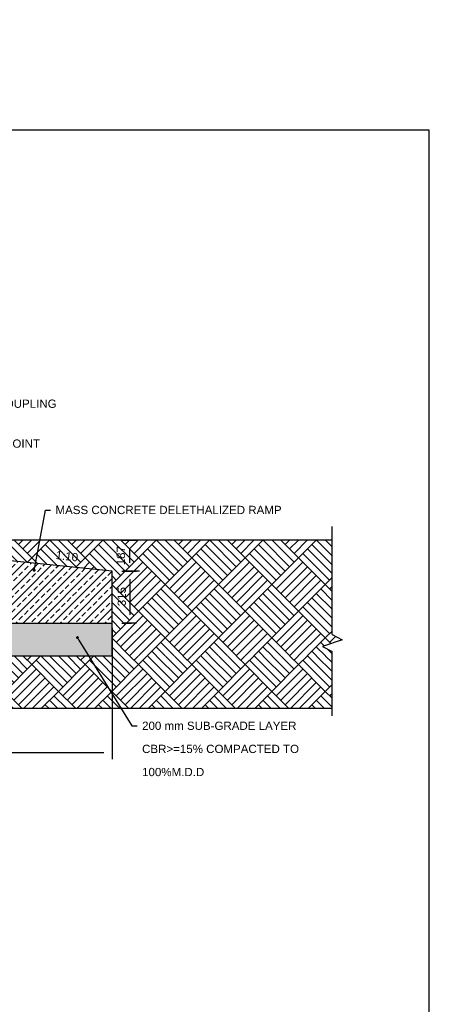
# Model space of a CAD drawing. Header units: metres. Extents: x -4024927 to 10167049, y -539908 to 13839353.
# Tile 137 of 211: x 1387900 to 1390528, y -26464 to -20504. Entities that reach past the tile are written whole.
import ezdxf
from ezdxf import colors
from ezdxf.entities.mleader import LeaderData, LeaderLine
from ezdxf.math import Vec2, Vec3

# ---------------------------------------------------------------- set-up
doc = ezdxf.new("R2010")
doc.units = ezdxf.units.M
doc.linetypes.add('CONTINOUS', pattern=[0])
doc.linetypes.add('CONTIUOUS', pattern=[0])
for name, color, linetype in [('C-ANNO-GENF-TEXT-N_25', 2, 'Continuous'), ('C-DETL-BRKL', 1, 'CONTINOUS'), ('C-DETL-DIMS', 2, 'Continuous'), ('C-DETL-GRADE LEVEL', 1, 'Continuous'), ('C-FNDN-RCON', 3, 'Continuous'), ('C-PAVE-PATT-ASPH-N_rwy', 1, 'Continuous'), ('C-SOIL-LEVL', 1, 'Continuous'), ('EL-AGLI-EQUP-PAPI-N-RefEdit0', 1, 'CONTIUOUS'), ('V-PTOS-CL', 1, 'Continuous')]:
    doc.layers.add(name, color=color, linetype=linetype)
doc.styles.add('Arial', font='arial.ttf')
doc.styles.get("Standard").update_dxf_attribs({"font": 'arial.ttf'})
doc.dimstyles.new('DS-20-25', dxfattribs={"dimscale": 20, "dimtxt": 2.5, "dimasz": 2.5, "dimexe": 0.5, "dimexo": 3, "dimgap": 1, "dimtad": 1, "dimdec": 0, "dimzin": 0, "dimtxsty": 'Standard', "dimblk1": 'DIMARROW', "dimblk2": 'DIMARROW', "dimsah": 1, "dimcen": -3, "dimclrd": 1, "dimclre": 8, "dimclrt": 256, "dimadec": 0, "dimazin": 0, "dimtfac": 1, "dimtdec": 0, "dimtix": 1, "dimtmove": 2, "dimatfit": 3, "dimfxl": 1, "dimtvp": 1.25, "dimarcsym": 0})
pattern_1 = [(135, (-11384.53, 0), (-323.28922, 0), [228.6, -228.6]), (135, (-11357.6, 26.94), (-323.28922, 0), [228.6, -228.6]), (135, (-11330.65, 53.88), (-323.28922, 0), [228.6, -228.6]), (135, (-11303.7, 80.82), (-323.28922, 0), [228.6, -228.6]), (135, (-11276.77, 107.76), (-323.28922, 0), [228.6, -228.6]), (135, (-11249.83, 134.7), (-323.28922, 0), [228.6, -228.6]), (135, (-11222.89, 161.64), (-323.28922, 0), [228.6, -228.6]), (45, (-11546.18, 161.64), (323.28922, 0), [228.6, -228.6]), (45, (-11573.12, 188.59), (323.28922, 0), [228.6, -228.6]), (45, (-11600.06, 215.53), (323.28922, 0), [228.6, -228.6]), (45, (-11627, 242.47), (323.28922, 0), [228.6, -228.6]), (45, (-11653.94, 269.4), (323.28922, 0), [228.6, -228.6]), (45, (-11680.88, 296.35), (323.28922, 0), [228.6, -228.6]), (45, (-11707.82, 323.3), (323.28922, 0), [228.6, -228.6])]

# ---------------------------------------------------------------- blocks, each defined once
blk = doc.blocks.new('_Dot')
at = {"color": 0, "linetype": 'ByBlock', "lineweight": -2}
blk.add_line((-0.5, 0), (-1, 0), dxfattribs=at)
at = {"color": 0, "linetype": 'ByBlock', "const_width": 0.5}
blk.add_lwpolyline([(-0.25, 0, 1), (0.25, 0, 1)], format="xyb", close=True, dxfattribs=at)
blk = doc.blocks.new('_Origin')
at = {"color": 0, "linetype": 'ByBlock', "lineweight": -2}
blk.add_line((0, 0), (-1, 0), dxfattribs=at)
blk.add_circle((0, 0), 0.5, dxfattribs=at)
blk = doc.blocks.new('DIMARROW')
blk.add_line((0, 0.8), (0, -0.8))
blk.add_lwpolyline([(0, 0, 0, 0.4, 0), (-1, 0, 0, 0, 0), (-0.97, 0, 0, 0, 0)], format="xyseb")
blk = doc.blocks.new('*D434')
at = {"layer": 'C-DETL-DIMS', "color": 8, "lineweight": -2, "transparency": 16777216}
for p, q in [((1387109.9, -24186.3), (1387109.9, -24950.4)), ((1388459.9, -24186.2), (1388459.9, -24950.3))]:
    blk.add_line(p, q, dxfattribs=at)
at = {"layer": 'C-DETL-DIMS', "color": 1, "lineweight": -2, "transparency": 16777216}
blk.add_line((1387159.9, -24940.4), (1388409.9, -24940.3), dxfattribs=at)
at = {"layer": 'Defpoints', "color": 0, "transparency": 16777216}
for p in [(1387109.9, -24126.3), (1388459.9, -24126.2), (1388459.9, -24940.3)]:
    blk.add_point(p, dxfattribs=at)
at = {"layer": 'C-DETL-DIMS', "color": 1, "lineweight": -2, "transparency": 16777216, "xscale": 50, "yscale": 50, "zscale": 50}
for p, rotation in [((1387109.9, -24940.4), 180.0029109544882), ((1388459.9, -24940.3), 0.002910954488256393)]:
    blk.add_blockref('DIMARROW', p, dxfattribs=dict(at, rotation=rotation))
at = {"layer": 'C-DETL-DIMS', "transparency": 16777216, "insert": (1387774.8, -24884.4), "char_height": 50, "attachment_point": 5, "rotation": 0.00291}
blk.add_mtext('1350', dxfattribs=at)
blk = doc.blocks.new('*D466')
at = {"layer": 'C-DETL-DIMS', "color": 8, "lineweight": -2, "transparency": 16777216}
for p, q in [((1388519.9, -23841.3), (1388576.9, -23841.3)), ((1388519.9, -24156.2), (1388576.9, -24156.2))]:
    blk.add_line(p, q, dxfattribs=at)
at = {"layer": 'C-DETL-DIMS', "color": 1, "lineweight": -2, "transparency": 16777216}
blk.add_line((1388566.9, -23891.3), (1388566.9, -24106.2), dxfattribs=at)
at = {"layer": 'Defpoints', "color": 0, "transparency": 16777216}
for p in [(1388459.9, -23841.3), (1388459.9, -24156.2), (1388566.9, -24156.2)]:
    blk.add_point(p, dxfattribs=at)
at = {"layer": 'C-DETL-DIMS', "color": 1, "lineweight": -2, "transparency": 16777216, "xscale": 50, "yscale": 50, "zscale": 50}
for p, rotation in [((1388566.9, -23841.3), 90.00049117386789), ((1388566.9, -24156.2), 270.0004911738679)]:
    blk.add_blockref('DIMARROW', p, dxfattribs=dict(at, rotation=rotation))
at = {"layer": 'C-DETL-DIMS', "transparency": 16777216, "insert": (1388518.7, -23996.4), "char_height": 50, "attachment_point": 5, "rotation": 90.00049}
blk.add_mtext('315', dxfattribs=at)
blk = doc.blocks.new('*D467')
at = {"layer": 'C-DETL-DIMS', "color": 8, "lineweight": -2, "transparency": 16777216}
for p, q in [((1388519.9, -23654.8), (1388576.9, -23654.8)), ((1388626.9, -23841.3), (1388576.9, -23841.3))]:
    blk.add_line(p, q, dxfattribs=at)
at = {"layer": 'C-DETL-DIMS', "color": 1, "lineweight": -2, "transparency": 16777216}
blk.add_line((1388566.9, -23791.3), (1388566.9, -23704.8), dxfattribs=at)
at = {"layer": 'Defpoints', "color": 0, "transparency": 16777216}
for p in [(1388459.9, -23654.8), (1388566.9, -23654.8), (1388566.9, -23841.3)]:
    blk.add_point(p, dxfattribs=at)
at = {"layer": 'C-DETL-DIMS', "color": 1, "lineweight": -2, "transparency": 16777216, "xscale": 50, "yscale": 50, "zscale": 50}
for p, rotation in [((1388566.9, -23654.8), 90), ((1388566.9, -23841.3), 270)]:
    blk.add_blockref('DIMARROW', p, dxfattribs=dict(at, rotation=rotation))
at = {"layer": 'C-DETL-DIMS', "transparency": 16777216, "insert": (1388513.6, -23748.6), "char_height": 50, "attachment_point": 5, "rotation": 90, "style": 'Arial'}
blk.add_mtext('187', dxfattribs=at)

msp = doc.modelspace()

# ---------------------------------------------------------------- hatches: boundary and pattern name
at = {"layer": 'C-PAVE-PATT-ASPH-N_rwy'}
h = msp.add_hatch(dxfattribs=at)
h.set_pattern_fill('ANSI33', color=252, scale=10)
h.set_pattern_definition([(45, (1349639.554, -8826.033), (-44.90128, 44.90128), []), (45, (1349684.455, -8826.033), (-44.90128, 44.90128), [31.75, -15.875])])
edge = h.paths.add_edge_path(flags=16)
edge.add_arc((1387378.67, -23782.92), 7.5, 0, 360)
h.paths.add_polyline_path([(1388459.86, -24156.24), (1388459.86, -23841.28), (1387109.86, -23705.16), (1387117.13, -24156.28), (1387589.2, -24156.28)])
at = {"layer": 'C-SOIL-LEVL'}
h = msp.add_hatch(dxfattribs=at)
h.set_pattern_fill('AR-PARQ1', color=252, scale=0.75, angle=45)
h.set_pattern_definition(pattern_1)
h.paths.add_polyline_path([(1389792.89, -24224.76), (1389792.89, -23654.77), (1387109.93, -23654.77), (1387109.86, -23705.16), (1388459.86, -23841.28), (1388459.87, -24354.67), (1389792.89, -24355.53), (1389792.89, -24328.53), (1389733.87, -24298.36), (1389854.61, -24257.34)])
h = msp.add_hatch(dxfattribs=at)
h.set_pattern_fill('GRAVEL', color=252, scale=10)
h.set_pattern_definition([(228.0127875, (-11201.653, 254), (-2032.00000016, -2285.99999986), [34.172144, -3383.048364]), (184.969741, (-11224.513, 228.6), (3047.99999879, 254.00001447), [58.64047, -5805.40489]), (132.5104471, (-11282.933, 223.52), (2540.00000107, -2793.99999902), [41.34815, -4093.47228]), (267.273689, (-11381.993, 160.02), (254.00000053, 5079.99999997), [53.40045, -5286.643743]), (292.8336542, (-11384.533, 106.68), (-1270.00000011, 3047.99999996), [52.36337, -5183.980775]), (357.273689, (-11364.213, 58.42), (-5079.99999997, 254.00000053), [53.40045, -5286.643743]), (37.6942405, (-11310.873, 55.88), (-3301.999999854, -2540.00000019), [70.619366, -6991.31153]), (72.2553284, (-11254.993, 99.06), (1778.00000048, 5587.99999985), [66.67195, -6600.52566]), (121.4295656, (-11234.673, 162.56), (-2032.00000029, 3301.99999982), [53.5813, -5304.55457]), (175.2363583, (-11262.613, 208.28), (2793.99999996, -254.00000044), [61.17133, -2997.393695]), (222.3974378, (-11323.573, 213.36), (-3047.999999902, -2794.000000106), [79.10779, -7831.67725]), (138.8140748, (-11130.533, 157.48), (-1777.9999999, 1524.00000012), [27.000454, -2673.056582]), (171.4692344, (-11150.853, 175.26), (3302.00000009, -507.99999942), [51.3682, -5085.4639]), (225, (-11201.65, 182.88), (-4e-14, -254), [35.920934, -323.28931]), (203.1985905, (-11219.433, 213.36), (1270, 507.9999999), [19.34413, -1915.062237]), (291.8014095, (-11237.213, 205.74), (-254, 762), [27.35656, -1340.4753]), (30.9637565, (-11227.053, 180.34), (762, 508), [44.431966, -1436.629815]), (161.565051, (-11188.95, 203.2), (508, -254), [32.128714, -771.08981]), (16.3895403, (-11384.533, 205.74), (2540, 762), [45.0088, -4455.882667]), (70.346176, (-11341.353, 218.44), (-1016.0000001, -2793.99999997), [37.759894, -3738.22157]), (293.1985905, (-11188.953, 254), (-507.9999999, 1270), [38.68801, -1895.71836]), (343.6104597, (-11173.713, 218.44), (-2540.00000005, 761.99999982), [45.0088, -4455.882667]), (339.4439548, (-11384.533, 48.26), (-1270, 508), [43.40352, -2126.77343]), (294.7751406, (-11343.893, 33.02), (-1270.00000151, 2793.99999931), [36.36721, -3600.35934]), (66.8014095, (-11186.413, 0), (507.9999999, 1270), [38.68801, -1895.71836]), (17.3540246, (-11171.173, 35.56), (-3301.99999993, -1016.00000021), [42.578274, -4215.2376]), (69.4439548, (-11310.873, 0), (-508, -1270), [21.70176, -2148.47519]), (101.3099325, (-11201.653, 0), (-254, 1016), [12.95146, -1282.199496]), (165.9637565, (-11204.19, 12.7), (762, -254), [52.36337, -994.90546]), (186.009006, (-11254.993, 25.4), (2539.99999999, 254.00000013), [48.5267, -4804.136486]), (303.6900675, (-11227.05, 157.48), (-254, 508), [36.63239, -879.177636]), (353.1572266, (-11206.733, 127), (4318.00000003, -507.999999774), [63.955676, -6331.600907]), (60.945396, (-11143.233, 119.38), (-1016.00000003, -1778), [26.150824, -2588.93923]), (90, (-11130.53, 142.24), (-254, 254), [15.24, -238.76]), (120.2564372, (-11260.073, 33.02), (1015.99999988, -1778.00000007), [35.286696, -3493.394077]), (48.0127875, (-11277.853, 63.5), (2032.00000017, 2285.99999985), [68.34429, -3348.87622]), (0, (-11232.13, 114.3), (254, 254), [66.04, -187.96]), (325.3048465, (-11166.093, 114.3), (2540.00000096, -1777.99999863), [40.160956, -3975.931672]), (254.054604, (-11133.073, 91.44), (-254, -1016), [36.98291, -1812.165004]), (207.6459754, (-11143.233, 55.88), (-4826.00000018, -2539.99999966), [60.21451, -5961.24644]), (175.4260787, (-11196.573, 27.94), (-3302, 254), [63.702946, -6306.584646])])
h.paths.add_polyline_path([(1386109.85, -24156.17), (1384759.85, -24156.17), (1384759.85, -24356.2), (1386023.88, -24356.18), (1386109.85, -24286.44)])
h.paths.add_polyline_path([(1388459.86, -24355.33), (1388459.86, -24156.16), (1387109.86, -24156.17), (1387109.86, -24354.68), (1387159.88, -24354.68)])
h = msp.add_hatch(dxfattribs=at)
h.set_pattern_fill('AR-PARQ1', color=252, scale=0.75, angle=45)
h.set_pattern_definition(pattern_1)
edge = h.paths.add_edge_path()
edge.add_line((1389792.89, -24356.15), (1387481.56, -24357.13))
edge.add_line((1387481.56, -24357.13), (1387342.98, -24355.21))
edge.add_line((1387342.98, -24355.21), (1387109.86, -24354.68))
edge.add_line((1387109.86, -24354.68), (1387113, -24392.35))
edge.add_line((1387113, -24392.35), (1387161.69, -24394))
edge.add_line((1387161.69, -24394), (1387162, -24673.07))
edge.add_line((1387162, -24673.07), (1387717.71, -24673.57))
edge.add_line((1387717.71, -24673.57), (1387717.71, -24435.5))
edge.add_line((1387717.71, -24435.5), (1387717.71, -24426.5))
edge.add_line((1387717.71, -24426.5), (1387717.71, -24422))
edge.add_arc((1387717.71, -24417.5), 4.5, 90, 270, ccw=False)
edge.add_arc((1387717.71, -24417.5), 4.5, -90, 90, ccw=False)
edge.add_line((1387717.71, -24422), (1387717.71, -24672.19))
edge.add_line((1387717.71, -24672.19), (1389792.89, -24673.32))
edge.add_line((1389792.89, -24673.32), (1389792.89, -24356.15))
edge = h.paths.add_edge_path()
edge.add_arc((1387717.71, -24311.9), 4.5, 0, 360)

# ---------------------------------------------------------------- linework, layer by layer
at = {"layer": 'C-DETL-BRKL', "linetype": 'ByBlock'}
for p, q in [((1389792.89, -24224.76), (1389792.89, -23572.74)), ((1389792.89, -24718.9), (1389792.89, -24328.53)), ((1389792.89, -24673.32), (1384496.41, -24673.32))]:
    msp.add_line(p, q, dxfattribs=at)
at = {"layer": 'C-DETL-GRADE LEVEL'}
for p, q in [((1389854.61, -24257.34), (1389733.87, -24298.36)), ((1389792.89, -24224.76), (1389854.61, -24257.34)), ((1389733.87, -24298.36), (1389792.89, -24328.53))]:
    msp.add_line(p, q, dxfattribs=at)
at = {"layer": 'C-FNDN-RCON', "ltscale": 0.5}
for p, q in [((1388459.86, -23841.28), (1387109.76, -23705.15)), ((1388459.86, -24354.68), (1388459.86, -23841.28)), ((1387109.86, -24156.17), (1388459.86, -24156.16)), ((1387109.86, -24354.68), (1388459.86, -24354.67))]:
    msp.add_line(p, q, dxfattribs=at)
at = {"layer": 'C-SOIL-LEVL'}
msp.add_lwpolyline([(1389792.89, -23654.77), (1387109.93, -23654.77)], dxfattribs=at)
at = {"layer": 'V-PTOS-CL', "color": 3, "ltscale": 0.5}
msp.add_lwpolyline([(1373774.81, -21170.47), (1390379.53, -21170.47), (1390379.53, -27200.12), (1373774.81, -27200.12)], close=True, dxfattribs=at)

# ---------------------------------------------------------------- texts
at = {"layer": 'C-ANNO-GENF-TEXT-N_25', "insert": (1388257.1, -23734.62), "char_height": 50, "width": 98.9473, "attachment_point": 3, "rotation": 353.03671, "style": 'Arial'}
msp.add_mtext('1:10', dxfattribs=at)

# ---------------------------------------------------------------- dimensions: what is measured, and where the dimension line sits
at = {"layer": 'C-DETL-DIMS'}
dim = msp.add_linear_dim(base=(1388566.93, -23654.77), p1=(1388566.93, -23841.28), p2=(1388459.86, -23654.77), angle=90, dimstyle='DS-20-25', override={"dimtad": 4, "dimtxsty": 'Arial'}, dxfattribs=at)
dim.commit()
dim.dimension.update_dxf_attribs({"geometry": '*D467', "text_midpoint": (1388513.57, -23748.57), "dimtype": 160})
for base, p1, p2, angle, picture, middle in [((1388566.93, -24156.16), (1388459.86, -23841.28), (1388459.86, -24156.16), 270.000491, '*D466', (1388518.69, -23996.39)), ((1388459.9, -24940.3), (1387109.86, -24126.31), (1388459.86, -24126.24), 0.002911, '*D434', (1387774.83, -24884.42))]:
    dim = msp.add_linear_dim(base=base, p1=p1, p2=p2, angle=angle, dimstyle='DS-20-25', dxfattribs=at)
    dim.commit()
    dim.dimension.update_dxf_attribs({"geometry": picture, "text_midpoint": middle, "dimtype": 161})

# ---------------------------------------------------------------- leaders
at = {"layer": 'C-ANNO-GENF-TEXT-N_25'}
ml = msp.add_multileader_mtext('Standard', dxfattribs=at)
ml.set_content('BREAKABLE COUPLING', color=256, style='Arial')
ml.set_leader_properties()
ml.build(insert=Vec2(0, 0))
ml.multileader.update_dxf_attribs({"text_right_attachment_type": 6, "arrow_head_size": 50})
ctx = ml.context
ctx.base_point, ctx.char_height, ctx.arrow_head_size, ctx.landing_gap_size, ctx.plane_origin = Vec3(1387294.41, -22828.79), 50, 50, 30, Vec3(1387378.68, -22447.07)
ctx.right_attachment = 6
notes = []
notes.append((ctx, [(0, (1, 1, 0), (1387008.63, -22828.79), (1, 0), 285.78, [(0, [(1386649.86, -23517.64)], 0, [])])]))
ctx.mtext.insert, ctx.mtext.line_spacing_factor, ctx.mtext.line_spacing_style, ctx.mtext.flow_direction = Vec3(1387324.41, -22803.36), 1.68, 2, 5
ml = msp.add_multileader_mtext('Standard', dxfattribs=at)
ml.set_content('COORDINATE POINT', color=256, style='Arial')
ml.set_leader_properties()
ml.set_arrow_properties(name='ORIGIN')
ml.build(insert=Vec2(0, 0))
ml.multileader.update_dxf_attribs({"text_right_attachment_type": 6, "arrow_head_size": 50})
ctx = ml.context
ctx.base_point, ctx.char_height, ctx.arrow_head_size, ctx.landing_gap_size, ctx.plane_origin = Vec3(1387294.41, -23070.3), 50, 50, 30, Vec3(1387225.13, -23235.45)
ctx.right_attachment = 6
notes.append((ctx, [(0, (1, 1, 0), (1387186.61, -23070.3), (1, 0), 107.79, [(0, [(1386609.86, -23655.94), (1387107.96, -23655.71)], 0, [])])]))
ctx.mtext.insert, ctx.mtext.flow_direction = Vec3(1387324.41, -23044.87), 5
ml = msp.add_multileader_mtext('Standard', dxfattribs=at)
ml.set_content('MASS CONCRETE DELETHALIZED RAMP', color=256, style='Arial')
ml.set_leader_properties()
ml.set_arrow_properties(name='DOT')
ml.build(insert=Vec2(0, 0))
ml.multileader.update_dxf_attribs({"arrow_head_size": 18})
ctx = ml.context
ctx.base_point, ctx.char_height, ctx.arrow_head_size, ctx.landing_gap_size, ctx.plane_origin = Vec3(1388087.07, -23472.09), 50, 18, 30, Vec3(1385517.64, -23240.13)
notes.append((ctx, [(1, (1, 1, 0), (1388055.82, -23472.09), (1, 0), 31.25, [(0, [(1387987.69, -23836.57)], 0, [])])]))
ctx.mtext.insert, ctx.mtext.line_spacing_factor, ctx.mtext.line_spacing_style, ctx.mtext.flow_direction = Vec3(1388117.07, -23446.67), 1.68, 2, 5
for ctx, leaders in notes:
    for number, flags, end, landing, length, lines in leaders:
        leader = LeaderData()
        leader.index, (leader.has_last_leader_line, leader.has_dogleg_vector, leader.attachment_direction) = number, flags
        leader.last_leader_point, leader.dogleg_vector, leader.dogleg_length = Vec3(end), Vec3(landing), length
        for number, points, colour, breaks in lines:
            line = LeaderLine()
            line.index, line.vertices, line.color, line.breaks = number, Vec3.list(points), colors.encode_raw_color(colour), breaks
            leader.lines.append(line)
        ctx.leaders.append(leader)

# ---------------------------------------------------------------- next in the draw order: leaders
ml = msp.add_multileader_mtext('Standard', dxfattribs=at)
ml.set_content('{\\C1;200 mm SUB-GRADE LAYER CBR>=15% COMPACTED TO 100%M.D.D }', color=256, style='Arial')
ml.set_leader_properties()
ml.set_arrow_properties(name='DOT')
ml.build(insert=Vec2(0, 0))
ml.multileader.update_dxf_attribs({"text_right_attachment_type": 6, "arrow_head_size": 18})
ctx = ml.context
ctx.base_point, ctx.char_height, ctx.arrow_head_size, ctx.landing_gap_size, ctx.plane_origin = Vec3(1388611.75, -24779.07), 50, 18, 30, Vec3(1387952.72, -24936.66)
ctx.right_attachment = 6
notes = []
notes.append((ctx, [(1, (1, 1, 0), (1388580.49, -24779.07), (1, 0), 31.25, [(0, [(1388249.86, -24244.57)], 0, [])])]))
ctx.mtext.insert, ctx.mtext.width, ctx.mtext.defined_height, ctx.mtext.line_spacing_factor, ctx.mtext.line_spacing_style, ctx.mtext.flow_direction = Vec3(1388641.75, -24753.15), 1072.1198, 233.77, 1.68, 2, 5
ctx.mtext.has_bg_fill, ctx.mtext.bg_color, ctx.mtext.bg_scale_factor, ctx.mtext.bg_transparency, ctx.mtext.use_window_bg_color = 1, -1027028792, 1.5, 0, 1
for ctx, leaders in notes:
    for number, flags, end, landing, length, lines in leaders:
        leader = LeaderData()
        leader.index, (leader.has_last_leader_line, leader.has_dogleg_vector, leader.attachment_direction) = number, flags
        leader.last_leader_point, leader.dogleg_vector, leader.dogleg_length = Vec3(end), Vec3(landing), length
        for number, points, colour, breaks in lines:
            line = LeaderLine()
            line.index, line.vertices, line.color, line.breaks = number, Vec3.list(points), colors.encode_raw_color(colour), breaks
            leader.lines.append(line)
        ctx.leaders.append(leader)

# ---------------------------------------------------------------- next in the draw order: linework, layer by layer
at = {"layer": 'EL-AGLI-EQUP-PAPI-N-RefEdit0'}
msp.add_arc((3071061.1, 6743365.78), 7095987.63, 260.537675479, 260.537675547, dxfattribs=at)

doc.saveas('drawing.dxf')
